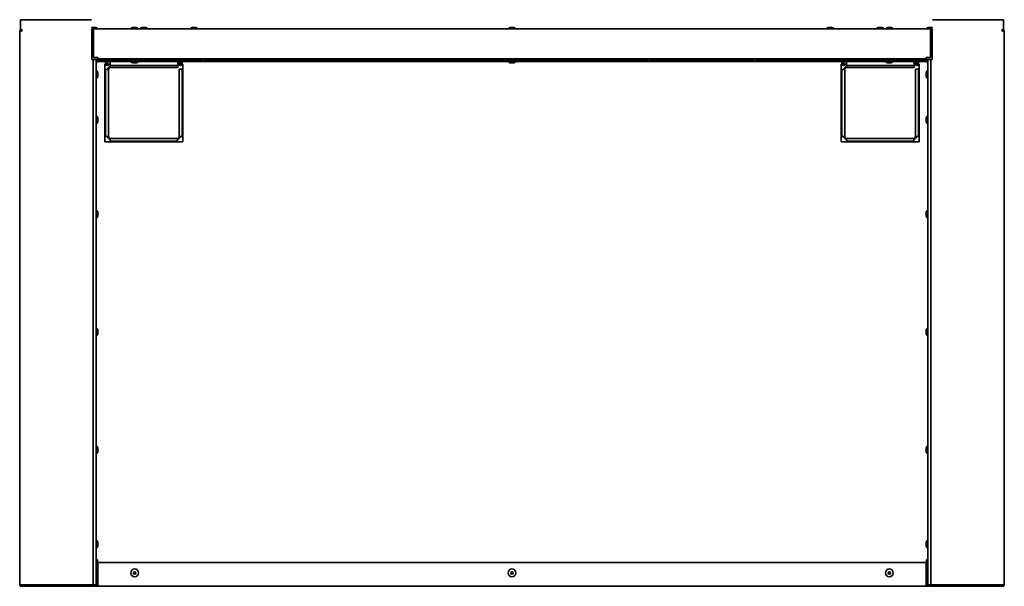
# Model space of a CAD drawing. Extents: x -3.9 to 66, y 4.3 to 47.5.
# Tile 2 of 3: x -3.9 to 37.9, y 23.5 to 47.5. Entities that reach past the tile are written whole.
import ezdxf

# ---------------------------------------------------------------- set-up
doc = ezdxf.new("R2010")
doc.units = 0
doc.header["$MEASUREMENT"] = 0

msp = doc.modelspace()

# ---------------------------------------------------------------- linework, layer by layer
at = {"color": 7, "lineweight": 35}
for p, q in [((-3.837, 47.492), (-1.837, 47.492)), ((-3.837, 47.01), (-3.837, 47.492)), ((-2.824, 47.492), (-0.824, 47.492)), ((34.826, 47.492), (36.826, 47.492)), ((37.839, 47.492), (35.839, 47.492)), ((37.839, 47.492), (37.839, 47.01)), ((-3.873, 47.01), (-3.873, 23.557)), ((-3.873, 47.01), (-3.787, 47.01)), ((-3.787, 47.01), (-3.78, 47.096)), ((-0.77, 47.103), (-0.824, 47.103)), ((-0.808, 47.096), (-0.824, 47.096)), ((-0.749, 47.096), (-0.808, 47.096)), ((-0.808, 47.096), (-0.808, 47.01)), ((-0.749, 47.06), (-0.808, 47.06)), ((-0.808, 47.01), (-0.808, 45.8)), ((-0.744, 47.16), (-0.783, 47.16)), ((-0.569, 47.103), (-0.77, 47.103)), ((34.751, 47.1), (-0.749, 47.1)), ((-0.749, 47.014), (-0.749, 47.1)), ((-0.749, 45.887), (-0.749, 47.014)), ((-0.683, 47.16), (-0.744, 47.16)), ((-0.569, 47.1), (-0.569, 47.103)), ((1.138, 47.107), (0.837, 47.107)), ((0.837, 47.1), (0.837, 47.107)), ((1.043, 47.165), (0.951, 47.165)), ((1.051, 47.165), (1.043, 47.165)), ((1.165, 47.107), (1.138, 47.107)), ((1.165, 47.1), (1.165, 47.107)), ((1.428, 47.103), (1.228, 47.103)), ((1.228, 47.1), (1.228, 47.103)), ((1.228, 47.1), (1.228, 47.103)), ((1.403, 47.16), (1.342, 47.16)), ((1.442, 47.16), (1.403, 47.16)), ((1.556, 47.103), (1.428, 47.103)), ((1.556, 47.1), (1.556, 47.103)), ((3.48, 47.103), (3.353, 47.103)), ((3.353, 47.1), (3.353, 47.103)), ((3.506, 47.16), (3.467, 47.16)), ((3.681, 47.103), (3.48, 47.103)), ((3.567, 47.16), (3.506, 47.16)), ((3.681, 47.1), (3.681, 47.103)), ((16.837, 47.1), (16.837, 47.107)), ((17.165, 47.107), (16.837, 47.107)), ((17.051, 47.165), (16.951, 47.165)), ((17.165, 47.1), (17.165, 47.107)), ((30.622, 47.103), (30.321, 47.103)), ((30.321, 47.1), (30.321, 47.103)), ((30.527, 47.16), (30.435, 47.16)), ((30.535, 47.16), (30.527, 47.16)), ((30.649, 47.103), (30.622, 47.103)), ((30.649, 47.1), (30.649, 47.103)), ((32.446, 47.1), (32.446, 47.103)), ((32.474, 47.103), (32.446, 47.103)), ((32.446, 47.1), (32.446, 47.103)), ((32.774, 47.103), (32.474, 47.103)), ((32.569, 47.16), (32.56, 47.16)), ((32.66, 47.16), (32.569, 47.16)), ((32.774, 47.1), (32.774, 47.103)), ((32.837, 47.1), (32.837, 47.107)), ((33.165, 47.107), (32.837, 47.107)), ((33.051, 47.165), (32.951, 47.165)), ((33.165, 47.1), (33.165, 47.107)), ((34.826, 47.103), (34.571, 47.103)), ((34.571, 47.1), (34.571, 47.103)), ((34.777, 47.16), (34.685, 47.16)), ((34.751, 47.1), (34.751, 47.014)), ((34.81, 47.096), (34.751, 47.096)), ((34.81, 47.06), (34.751, 47.06)), ((34.751, 45.887), (34.751, 47.014)), ((34.785, 47.16), (34.777, 47.16)), ((34.81, 47.096), (34.826, 47.096)), ((34.81, 47.01), (34.81, 47.096)), ((34.81, 47.01), (34.81, 45.8)), ((37.789, 47.01), (37.782, 47.096)), ((37.875, 47.01), (37.789, 47.01)), ((37.875, 47.01), (37.875, 23.557)), ((-0.808, 45.81), (-0.561, 45.81)), ((-0.808, 45.8), (-0.758, 45.8)), ((-0.758, 23.534), (-0.758, 45.8)), ((-0.624, 45.8), (-0.758, 45.8)), ((-0.561, 45.887), (-0.749, 45.887)), ((-0.696, 45.8), (-0.696, 45.81)), ((-0.66, 45.8), (-0.66, 45.81)), ((-0.624, 45.8), (-0.624, 23.534)), ((-0.574, 45.711), (-0.624, 45.704)), ((-0.574, 45.711), (-0.624, 45.707)), ((-0.561, 45.797), (-0.574, 45.797)), ((-0.574, 45.797), (-0.574, 45.761)), ((-0.561, 45.761), (-0.574, 45.761)), ((-0.574, 45.711), (-0.574, 45.761)), ((-0.561, 45.887), (-0.561, 45.837)), ((34.563, 45.837), (-0.561, 45.837)), ((-0.561, 45.725), (-0.561, 45.837)), ((-0.561, 45.725), (34.563, 45.725)), ((-0.496, 45.817), (-0.496, 45.745)), ((-0.496, 45.817), (-0.011, 45.817)), ((-0.496, 45.794), (-0.011, 45.794)), ((-0.011, 45.768), (-0.496, 45.768)), ((-0.011, 45.745), (-0.496, 45.745)), ((-0.23, 45.611), (-0.259, 45.611)), ((-0.259, 45.611), (-0.259, 42.311)), ((-0.23, 45.725), (-0.23, 45.61)), ((-0.194, 45.725), (-0.194, 45.61)), ((-0.144, 45.611), (-0.194, 45.611)), ((-0.144, 45.61), (-0.144, 45.725)), ((-0.033, 45.61), (-0.144, 45.61)), ((-0.033, 45.61), (-0.033, 45.725)), ((-0.033, 45.61), (-0.033, 45.549)), ((-0.033, 45.551), (-0.033, 45.462)), ((2.817, 45.549), (-0.033, 45.549)), ((-0.033, 45.549), (2.829, 45.549)), ((-0.011, 45.745), (-0.011, 45.817)), ((0.06, 45.817), (0.06, 45.745)), ((0.06, 45.817), (0.546, 45.817)), ((0.06, 45.794), (0.546, 45.794)), ((0.546, 45.768), (0.06, 45.768)), ((0.546, 45.745), (0.06, 45.745)), ((0.546, 45.745), (0.546, 45.817)), ((0.617, 45.817), (0.617, 45.745)), ((0.617, 45.817), (1.102, 45.817)), ((0.617, 45.794), (1.102, 45.794)), ((1.102, 45.768), (0.617, 45.768)), ((1.102, 45.745), (0.617, 45.745)), ((0.837, 45.725), (1.165, 45.725)), ((0.837, 45.725), (0.837, 45.718)), ((0.837, 45.718), (1.165, 45.718)), ((0.951, 45.66), (1.051, 45.66)), ((0.951, 45.66), (1.051, 45.66)), ((1.102, 45.745), (1.102, 45.817)), ((1.165, 45.725), (1.165, 45.718)), ((1.174, 45.817), (1.174, 45.745)), ((1.174, 45.817), (1.659, 45.817)), ((1.174, 45.794), (1.659, 45.794)), ((1.659, 45.768), (1.174, 45.768)), ((1.659, 45.745), (1.174, 45.745)), ((1.659, 45.745), (1.659, 45.817)), ((1.73, 45.817), (1.73, 45.745)), ((1.73, 45.817), (2.216, 45.817)), ((1.73, 45.794), (2.216, 45.794)), ((2.216, 45.768), (1.73, 45.768)), ((2.216, 45.745), (1.73, 45.745)), ((2.216, 45.745), (2.216, 45.817)), ((2.287, 45.817), (2.287, 45.745)), ((2.287, 45.817), (2.772, 45.817)), ((2.287, 45.794), (2.772, 45.794)), ((2.772, 45.768), (2.287, 45.768)), ((2.772, 45.745), (2.287, 45.745)), ((2.772, 45.745), (2.772, 45.817)), ((2.829, 45.725), (2.829, 45.61)), ((2.892, 45.61), (2.829, 45.61)), ((2.829, 45.549), (2.829, 45.61)), ((2.829, 45.462), (2.829, 45.549)), ((2.843, 45.817), (2.843, 45.745)), ((2.843, 45.817), (3.329, 45.817)), ((2.843, 45.794), (3.329, 45.794)), ((3.329, 45.768), (2.843, 45.768)), ((3.329, 45.745), (2.843, 45.745)), ((2.892, 45.61), (2.892, 45.725)), ((2.928, 45.61), (2.928, 45.725)), ((2.978, 45.611), (2.928, 45.611)), ((2.978, 45.61), (2.978, 45.725)), ((3.014, 45.61), (3.014, 45.725)), ((3.041, 45.611), (3.014, 45.611)), ((3.041, 42.311), (3.041, 45.611)), ((3.329, 45.745), (3.329, 45.817)), ((3.4, 45.817), (3.4, 45.745)), ((3.4, 45.817), (3.885, 45.817)), ((3.4, 45.794), (3.885, 45.794)), ((3.885, 45.768), (3.4, 45.768)), ((3.885, 45.745), (3.4, 45.745)), ((3.885, 45.745), (3.885, 45.817)), ((3.957, 45.817), (3.957, 45.745)), ((3.957, 45.817), (4.442, 45.817)), ((3.957, 45.794), (4.442, 45.794)), ((4.442, 45.768), (3.957, 45.768)), ((4.442, 45.745), (3.957, 45.745)), ((4.442, 45.745), (4.442, 45.817)), ((4.513, 45.817), (4.513, 45.745)), ((4.513, 45.817), (4.999, 45.817)), ((4.513, 45.794), (4.999, 45.794)), ((4.999, 45.768), (4.513, 45.768)), ((4.999, 45.745), (4.513, 45.745)), ((4.999, 45.745), (4.999, 45.817)), ((5.07, 45.817), (5.07, 45.745)), ((5.07, 45.817), (5.555, 45.817)), ((5.07, 45.794), (5.555, 45.794)), ((5.555, 45.768), (5.07, 45.768)), ((5.555, 45.745), (5.07, 45.745)), ((5.555, 45.745), (5.555, 45.817)), ((5.626, 45.817), (5.626, 45.745)), ((5.626, 45.817), (6.112, 45.817)), ((5.626, 45.794), (6.112, 45.794)), ((6.112, 45.768), (5.626, 45.768)), ((6.112, 45.745), (5.626, 45.745)), ((6.112, 45.745), (6.112, 45.817)), ((6.183, 45.817), (6.183, 45.745)), ((6.183, 45.817), (6.668, 45.817)), ((6.183, 45.794), (6.668, 45.794)), ((6.668, 45.768), (6.183, 45.768)), ((6.668, 45.745), (6.183, 45.745)), ((6.668, 45.745), (6.668, 45.817)), ((6.74, 45.817), (6.74, 45.745)), ((6.74, 45.817), (7.225, 45.817)), ((6.74, 45.794), (7.225, 45.794)), ((7.225, 45.768), (6.74, 45.768)), ((7.225, 45.745), (6.74, 45.745)), ((7.225, 45.745), (7.225, 45.817)), ((7.296, 45.817), (7.296, 45.745)), ((7.296, 45.817), (7.782, 45.817)), ((7.296, 45.794), (7.782, 45.794)), ((7.782, 45.768), (7.296, 45.768)), ((7.782, 45.745), (7.296, 45.745)), ((7.782, 45.745), (7.782, 45.817)), ((7.853, 45.817), (7.853, 45.745)), ((7.853, 45.817), (8.338, 45.817)), ((7.853, 45.794), (8.338, 45.794)), ((8.338, 45.768), (7.853, 45.768)), ((8.338, 45.745), (7.853, 45.745)), ((8.338, 45.745), (8.338, 45.817)), ((8.409, 45.817), (8.409, 45.745)), ((8.409, 45.817), (8.895, 45.817)), ((8.409, 45.794), (8.895, 45.794)), ((8.895, 45.768), (8.409, 45.768)), ((8.895, 45.745), (8.409, 45.745)), ((8.895, 45.745), (8.895, 45.817)), ((8.966, 45.817), (8.966, 45.745)), ((8.966, 45.817), (9.451, 45.817)), ((8.966, 45.794), (9.451, 45.794)), ((9.451, 45.768), (8.966, 45.768)), ((9.451, 45.745), (8.966, 45.745)), ((9.451, 45.745), (9.451, 45.817)), ((9.523, 45.817), (9.523, 45.745)), ((9.523, 45.817), (10.008, 45.817)), ((9.523, 45.794), (10.008, 45.794)), ((10.008, 45.768), (9.523, 45.768)), ((10.008, 45.745), (9.523, 45.745)), ((10.008, 45.745), (10.008, 45.817)), ((10.079, 45.817), (10.079, 45.745)), ((10.079, 45.817), (10.564, 45.817)), ((10.079, 45.794), (10.564, 45.794)), ((10.564, 45.768), (10.079, 45.768)), ((10.564, 45.745), (10.079, 45.745)), ((10.564, 45.745), (10.564, 45.817)), ((10.636, 45.817), (10.636, 45.745)), ((10.636, 45.817), (11.121, 45.817)), ((10.636, 45.794), (11.121, 45.794)), ((11.121, 45.768), (10.636, 45.768)), ((11.121, 45.745), (10.636, 45.745)), ((11.121, 45.745), (11.121, 45.817)), ((11.192, 45.817), (11.192, 45.745)), ((11.192, 45.817), (11.678, 45.817)), ((11.192, 45.794), (11.678, 45.794)), ((11.678, 45.768), (11.192, 45.768)), ((11.678, 45.745), (11.192, 45.745)), ((11.678, 45.745), (11.678, 45.817)), ((11.749, 45.817), (11.749, 45.745)), ((11.749, 45.817), (12.234, 45.817)), ((11.749, 45.794), (12.234, 45.794)), ((12.234, 45.768), (11.749, 45.768)), ((12.234, 45.745), (11.749, 45.745)), ((12.234, 45.745), (12.234, 45.817)), ((12.305, 45.817), (12.305, 45.745)), ((12.305, 45.817), (12.791, 45.817)), ((12.305, 45.794), (12.791, 45.794)), ((12.791, 45.768), (12.305, 45.768)), ((12.791, 45.745), (12.305, 45.745)), ((12.791, 45.745), (12.791, 45.817)), ((12.862, 45.817), (12.862, 45.745)), ((12.862, 45.817), (13.347, 45.817)), ((12.862, 45.794), (13.347, 45.794)), ((13.347, 45.768), (12.862, 45.768)), ((13.347, 45.745), (12.862, 45.745)), ((13.347, 45.745), (13.347, 45.817)), ((13.419, 45.817), (13.419, 45.745)), ((13.419, 45.817), (13.904, 45.817)), ((13.419, 45.794), (13.904, 45.794)), ((13.904, 45.768), (13.419, 45.768)), ((13.904, 45.745), (13.419, 45.745)), ((13.904, 45.745), (13.904, 45.817)), ((13.975, 45.817), (13.975, 45.745)), ((13.975, 45.817), (14.461, 45.817)), ((13.975, 45.794), (14.461, 45.794)), ((14.461, 45.768), (13.975, 45.768)), ((14.461, 45.745), (13.975, 45.745)), ((14.461, 45.745), (14.461, 45.817)), ((14.532, 45.817), (14.532, 45.745)), ((14.532, 45.817), (15.017, 45.817)), ((14.532, 45.794), (15.017, 45.794)), ((15.017, 45.768), (14.532, 45.768)), ((15.017, 45.745), (14.532, 45.745)), ((15.017, 45.745), (15.017, 45.817)), ((15.088, 45.817), (15.088, 45.745)), ((15.088, 45.817), (15.574, 45.817)), ((15.088, 45.794), (15.574, 45.794)), ((15.574, 45.768), (15.088, 45.768)), ((15.574, 45.745), (15.088, 45.745)), ((15.574, 45.745), (15.574, 45.817)), ((15.645, 45.817), (15.645, 45.745)), ((15.645, 45.817), (16.13, 45.817)), ((15.645, 45.794), (16.13, 45.794)), ((16.13, 45.768), (15.645, 45.768)), ((16.13, 45.745), (15.645, 45.745)), ((16.13, 45.745), (16.13, 45.817)), ((16.202, 45.817), (16.202, 45.745)), ((16.202, 45.817), (16.687, 45.817)), ((16.202, 45.794), (16.687, 45.794)), ((16.687, 45.768), (16.202, 45.768)), ((16.687, 45.745), (16.202, 45.745)), ((16.687, 45.745), (16.687, 45.817)), ((16.758, 45.817), (16.758, 45.745)), ((16.758, 45.817), (17.244, 45.817)), ((16.758, 45.794), (17.244, 45.794)), ((17.244, 45.768), (16.758, 45.768)), ((17.244, 45.745), (16.758, 45.745)), ((16.837, 45.725), (17.165, 45.725)), ((16.837, 45.725), (16.837, 45.718)), ((16.837, 45.718), (17.165, 45.718)), ((16.951, 45.66), (17.051, 45.66)), ((16.951, 45.66), (17.051, 45.66)), ((17.165, 45.725), (17.165, 45.718)), ((17.244, 45.745), (17.244, 45.817)), ((17.315, 45.817), (17.315, 45.745)), ((17.315, 45.817), (17.8, 45.817)), ((17.315, 45.794), (17.8, 45.794)), ((17.8, 45.768), (17.315, 45.768)), ((17.8, 45.745), (17.315, 45.745)), ((17.8, 45.745), (17.8, 45.817)), ((17.871, 45.817), (17.871, 45.745)), ((17.871, 45.817), (18.357, 45.817)), ((17.871, 45.794), (18.357, 45.794)), ((18.357, 45.768), (17.871, 45.768)), ((18.357, 45.745), (17.871, 45.745)), ((18.357, 45.745), (18.357, 45.817)), ((18.428, 45.817), (18.428, 45.745)), ((18.428, 45.817), (18.913, 45.817)), ((18.428, 45.794), (18.913, 45.794)), ((18.913, 45.768), (18.428, 45.768)), ((18.913, 45.745), (18.428, 45.745)), ((18.913, 45.745), (18.913, 45.817)), ((18.985, 45.817), (18.985, 45.745)), ((18.985, 45.817), (19.47, 45.817)), ((18.985, 45.794), (19.47, 45.794)), ((19.47, 45.768), (18.985, 45.768)), ((19.47, 45.745), (18.985, 45.745)), ((19.47, 45.745), (19.47, 45.817)), ((19.541, 45.817), (19.541, 45.745)), ((19.541, 45.817), (20.027, 45.817)), ((19.541, 45.794), (20.027, 45.794)), ((20.027, 45.768), (19.541, 45.768)), ((20.027, 45.745), (19.541, 45.745)), ((20.027, 45.745), (20.027, 45.817)), ((20.098, 45.817), (20.098, 45.745)), ((20.098, 45.817), (20.583, 45.817)), ((20.098, 45.794), (20.583, 45.794)), ((20.583, 45.768), (20.098, 45.768)), ((20.583, 45.745), (20.098, 45.745)), ((20.583, 45.745), (20.583, 45.817)), ((20.654, 45.817), (20.654, 45.745)), ((20.654, 45.817), (21.14, 45.817)), ((20.654, 45.794), (21.14, 45.794)), ((21.14, 45.768), (20.654, 45.768)), ((21.14, 45.745), (20.654, 45.745)), ((21.14, 45.745), (21.14, 45.817)), ((21.211, 45.817), (21.211, 45.745)), ((21.211, 45.817), (21.696, 45.817)), ((21.211, 45.794), (21.696, 45.794)), ((21.696, 45.768), (21.211, 45.768)), ((21.696, 45.745), (21.211, 45.745)), ((21.696, 45.745), (21.696, 45.817)), ((21.768, 45.817), (21.768, 45.745)), ((21.768, 45.817), (22.253, 45.817)), ((21.768, 45.794), (22.253, 45.794)), ((22.253, 45.768), (21.768, 45.768)), ((22.253, 45.745), (21.768, 45.745)), ((22.253, 45.745), (22.253, 45.817)), ((22.324, 45.817), (22.324, 45.745)), ((22.324, 45.817), (22.809, 45.817)), ((22.324, 45.794), (22.809, 45.794)), ((22.809, 45.768), (22.324, 45.768)), ((22.809, 45.745), (22.324, 45.745)), ((22.809, 45.745), (22.809, 45.817)), ((22.881, 45.817), (22.881, 45.745)), ((22.881, 45.817), (23.366, 45.817)), ((22.881, 45.794), (23.366, 45.794)), ((23.366, 45.768), (22.881, 45.768)), ((23.366, 45.745), (22.881, 45.745)), ((23.366, 45.745), (23.366, 45.817)), ((23.437, 45.817), (23.437, 45.745)), ((23.437, 45.817), (23.923, 45.817)), ((23.437, 45.794), (23.923, 45.794)), ((23.923, 45.768), (23.437, 45.768)), ((23.923, 45.745), (23.437, 45.745)), ((23.923, 45.745), (23.923, 45.817)), ((23.994, 45.817), (23.994, 45.745)), ((23.994, 45.817), (24.479, 45.817)), ((23.994, 45.794), (24.479, 45.794)), ((24.479, 45.768), (23.994, 45.768)), ((24.479, 45.745), (23.994, 45.745)), ((24.479, 45.745), (24.479, 45.817)), ((24.551, 45.817), (24.551, 45.745)), ((24.551, 45.817), (25.036, 45.817)), ((24.551, 45.794), (25.036, 45.794)), ((25.036, 45.768), (24.551, 45.768)), ((25.036, 45.745), (24.551, 45.745)), ((25.036, 45.745), (25.036, 45.817)), ((25.107, 45.817), (25.107, 45.745)), ((25.107, 45.817), (25.592, 45.817)), ((25.107, 45.794), (25.592, 45.794)), ((25.592, 45.768), (25.107, 45.768)), ((25.592, 45.745), (25.107, 45.745)), ((25.592, 45.745), (25.592, 45.817)), ((25.664, 45.817), (25.664, 45.745)), ((25.664, 45.817), (26.149, 45.817)), ((25.664, 45.794), (26.149, 45.794)), ((26.149, 45.768), (25.664, 45.768)), ((26.149, 45.745), (25.664, 45.745)), ((26.149, 45.745), (26.149, 45.817)), ((26.22, 45.817), (26.22, 45.745)), ((26.22, 45.817), (26.706, 45.817)), ((26.22, 45.794), (26.706, 45.794)), ((26.706, 45.768), (26.22, 45.768)), ((26.706, 45.745), (26.22, 45.745)), ((26.706, 45.745), (26.706, 45.817)), ((26.777, 45.817), (26.777, 45.745)), ((26.777, 45.817), (27.262, 45.817)), ((26.777, 45.794), (27.262, 45.794)), ((27.262, 45.768), (26.777, 45.768)), ((27.262, 45.745), (26.777, 45.745)), ((27.262, 45.745), (27.262, 45.817)), ((27.333, 45.817), (27.333, 45.745)), ((27.333, 45.817), (27.819, 45.817)), ((27.333, 45.794), (27.819, 45.794)), ((27.819, 45.768), (27.333, 45.768)), ((27.819, 45.745), (27.333, 45.745)), ((27.819, 45.745), (27.819, 45.817)), ((27.89, 45.817), (27.89, 45.745)), ((27.89, 45.817), (28.375, 45.817)), ((27.89, 45.794), (28.375, 45.794)), ((28.375, 45.768), (27.89, 45.768)), ((28.375, 45.745), (27.89, 45.745)), ((28.375, 45.745), (28.375, 45.817)), ((28.447, 45.817), (28.447, 45.745)), ((28.447, 45.817), (28.932, 45.817)), ((28.447, 45.794), (28.932, 45.794)), ((28.932, 45.768), (28.447, 45.768)), ((28.932, 45.745), (28.447, 45.745)), ((28.932, 45.745), (28.932, 45.817)), ((29.003, 45.817), (29.003, 45.745)), ((29.003, 45.817), (29.489, 45.817)), ((29.003, 45.794), (29.489, 45.794)), ((29.489, 45.768), (29.003, 45.768)), ((29.489, 45.745), (29.003, 45.745)), ((29.489, 45.745), (29.489, 45.817)), ((29.56, 45.817), (29.56, 45.745)), ((29.56, 45.817), (30.045, 45.817)), ((29.56, 45.794), (30.045, 45.794)), ((30.045, 45.768), (29.56, 45.768)), ((30.045, 45.745), (29.56, 45.745)), ((30.045, 45.745), (30.045, 45.817)), ((30.116, 45.817), (30.116, 45.745)), ((30.116, 45.817), (30.602, 45.817)), ((30.116, 45.794), (30.602, 45.794)), ((30.602, 45.768), (30.116, 45.768)), ((30.602, 45.745), (30.116, 45.745)), ((30.602, 45.745), (30.602, 45.817)), ((30.673, 45.817), (30.673, 45.745)), ((30.673, 45.817), (31.158, 45.817)), ((30.673, 45.794), (31.158, 45.794)), ((31.158, 45.768), (30.673, 45.768)), ((31.158, 45.745), (30.673, 45.745)), ((30.96, 45.611), (30.96, 42.311)), ((30.989, 45.611), (30.96, 45.611)), ((30.989, 45.725), (30.989, 45.61)), ((31.025, 45.725), (31.025, 45.61)), ((31.075, 45.611), (31.025, 45.611)), ((31.075, 45.61), (31.075, 45.725)), ((31.185, 45.61), (31.075, 45.61)), ((31.158, 45.745), (31.158, 45.817)), ((31.185, 45.61), (31.185, 45.725)), ((31.185, 45.61), (31.185, 45.549)), ((31.185, 45.551), (31.185, 45.462)), ((34.035, 45.549), (31.185, 45.549)), ((31.185, 45.549), (34.048, 45.549)), ((31.23, 45.817), (31.23, 45.745)), ((31.23, 45.817), (31.715, 45.817)), ((31.23, 45.794), (31.715, 45.794)), ((31.715, 45.768), (31.23, 45.768)), ((31.715, 45.745), (31.23, 45.745)), ((31.715, 45.745), (31.715, 45.817)), ((31.786, 45.817), (31.786, 45.745)), ((31.786, 45.817), (32.272, 45.817)), ((31.786, 45.794), (32.272, 45.794)), ((32.272, 45.768), (31.786, 45.768)), ((32.272, 45.745), (31.786, 45.745)), ((32.272, 45.745), (32.272, 45.817)), ((32.343, 45.817), (32.343, 45.745)), ((32.343, 45.817), (32.828, 45.817)), ((32.343, 45.794), (32.828, 45.794)), ((32.828, 45.768), (32.343, 45.768)), ((32.828, 45.745), (32.343, 45.745)), ((32.828, 45.745), (32.828, 45.817)), ((32.837, 45.725), (32.864, 45.725)), ((32.837, 45.725), (32.837, 45.718)), ((32.837, 45.718), (32.864, 45.718)), ((32.864, 45.725), (33.165, 45.725)), ((32.864, 45.718), (33.165, 45.718)), ((32.899, 45.817), (32.899, 45.745)), ((32.899, 45.817), (33.385, 45.817)), ((32.899, 45.794), (33.385, 45.794)), ((33.385, 45.768), (32.899, 45.768)), ((33.385, 45.745), (32.899, 45.745)), ((32.951, 45.66), (33.043, 45.66)), ((32.959, 45.66), (33.051, 45.66)), ((33.165, 45.725), (33.165, 45.718)), ((33.385, 45.745), (33.385, 45.817)), ((33.456, 45.817), (33.456, 45.745)), ((33.456, 45.817), (33.941, 45.817)), ((33.456, 45.794), (33.941, 45.794)), ((33.941, 45.768), (33.456, 45.768)), ((33.941, 45.745), (33.456, 45.745)), ((33.941, 45.745), (33.941, 45.817)), ((34.013, 45.817), (34.013, 45.745)), ((34.013, 45.817), (34.498, 45.817)), ((34.013, 45.794), (34.498, 45.794)), ((34.498, 45.768), (34.013, 45.768)), ((34.498, 45.745), (34.013, 45.745)), ((34.048, 45.725), (34.048, 45.61)), ((34.11, 45.61), (34.048, 45.61)), ((34.048, 45.549), (34.048, 45.61)), ((34.048, 45.462), (34.048, 45.549)), ((34.11, 45.61), (34.11, 45.725)), ((34.146, 45.61), (34.146, 45.725)), ((34.196, 45.611), (34.146, 45.611)), ((34.196, 45.61), (34.196, 45.725)), ((34.232, 45.61), (34.232, 45.725)), ((34.26, 45.611), (34.232, 45.611)), ((34.26, 42.311), (34.26, 45.611)), ((34.498, 45.745), (34.498, 45.817)), ((34.751, 45.887), (34.563, 45.887)), ((34.563, 45.837), (34.563, 45.887)), ((34.563, 45.725), (34.563, 45.837)), ((34.563, 45.81), (34.81, 45.81)), ((34.576, 45.797), (34.563, 45.797)), ((34.576, 45.761), (34.563, 45.761)), ((34.576, 45.797), (34.576, 45.761)), ((34.576, 45.711), (34.576, 45.761)), ((34.576, 45.711), (34.626, 45.707)), ((34.576, 45.711), (34.626, 45.704)), ((34.76, 45.8), (34.626, 45.8)), ((34.626, 45.8), (34.626, 23.534)), ((34.662, 45.8), (34.662, 45.81)), ((34.698, 45.8), (34.698, 45.81)), ((34.81, 45.8), (34.76, 45.8)), ((34.76, 23.534), (34.76, 45.8)), ((-0.624, 45.332), (-0.617, 45.332)), ((-0.617, 45.031), (-0.617, 45.332)), ((-0.559, 45.126), (-0.559, 45.218)), ((-0.559, 45.118), (-0.559, 45.126)), ((-0.23, 45.387), (-0.259, 45.387)), ((-0.108, 45.387), (-0.23, 45.387)), ((-0.23, 45.387), (-0.23, 42.537)), ((-0.108, 42.537), (-0.108, 45.387)), ((-0.033, 45.462), (2.829, 45.462)), ((2.892, 45.399), (2.892, 42.537)), ((3.014, 45.399), (2.892, 45.399)), ((3.041, 45.399), (3.014, 45.399)), ((3.014, 42.537), (3.014, 45.399)), ((30.989, 45.387), (30.96, 45.387)), ((31.11, 45.387), (30.989, 45.387)), ((30.989, 45.387), (30.989, 42.537)), ((31.11, 42.537), (31.11, 45.387)), ((31.185, 45.462), (34.048, 45.462)), ((34.11, 45.399), (34.11, 42.537)), ((34.232, 45.399), (34.11, 45.399)), ((34.26, 45.399), (34.232, 45.399)), ((34.232, 42.537), (34.232, 45.399)), ((34.561, 45.218), (34.561, 45.127)), ((34.561, 45.218), (34.561, 45.127)), ((34.561, 45.21), (34.561, 45.118)), ((34.561, 45.21), (34.561, 45.118)), ((34.619, 45.332), (34.619, 45.032)), ((34.626, 45.332), (34.619, 45.332)), ((-0.624, 45.004), (-0.617, 45.004)), ((-0.624, 45.004), (-0.617, 45.004)), ((-0.617, 45.004), (-0.617, 45.031)), ((34.619, 45.032), (34.619, 45.004)), ((34.626, 45.004), (34.619, 45.004)), ((34.626, 45.004), (34.619, 45.004)), ((-0.624, 43.416), (-0.617, 43.416)), ((-0.624, 43.088), (-0.617, 43.088)), ((-0.617, 43.389), (-0.617, 43.416)), ((-0.617, 43.088), (-0.617, 43.389)), ((-0.559, 43.294), (-0.559, 43.302)), ((-0.559, 43.202), (-0.559, 43.294)), ((34.561, 43.302), (34.561, 43.211)), ((34.561, 43.293), (34.561, 43.202)), ((34.619, 43.416), (34.619, 43.388)), ((34.626, 43.416), (34.619, 43.416)), ((34.619, 43.388), (34.619, 43.088)), ((34.626, 43.088), (34.619, 43.088)), ((-0.259, 42.311), (3.041, 42.311)), ((-0.258, 42.537), (-0.23, 42.537)), ((-0.258, 42.312), (3.042, 42.312)), ((-0.23, 42.537), (-0.108, 42.537)), ((2.817, 42.461), (-0.033, 42.461)), ((-0.033, 42.461), (-0.033, 42.34)), ((-0.033, 42.34), (2.817, 42.34)), ((-0.033, 42.34), (-0.033, 42.312)), ((2.817, 42.461), (2.817, 42.34)), ((2.817, 42.312), (2.817, 42.34)), ((2.892, 42.537), (3.014, 42.537)), ((3.014, 42.537), (3.042, 42.537)), ((30.96, 42.537), (30.989, 42.537)), ((30.96, 42.312), (34.26, 42.312)), ((30.96, 42.311), (34.26, 42.311)), ((30.989, 42.537), (31.11, 42.537)), ((34.035, 42.461), (31.185, 42.461)), ((31.185, 42.461), (31.185, 42.34)), ((31.185, 42.34), (34.035, 42.34)), ((31.185, 42.34), (31.185, 42.312)), ((34.035, 42.461), (34.035, 42.34)), ((34.035, 42.312), (34.035, 42.34)), ((34.11, 42.537), (34.232, 42.537)), ((34.232, 42.537), (34.26, 42.537)), ((-0.624, 39.416), (-0.617, 39.416)), ((-0.617, 39.115), (-0.617, 39.416)), ((-0.559, 39.21), (-0.559, 39.302)), ((34.561, 39.302), (34.561, 39.211)), ((34.561, 39.293), (34.561, 39.202)), ((34.619, 39.416), (34.619, 39.116)), ((34.626, 39.416), (34.619, 39.416)), ((-0.624, 39.088), (-0.617, 39.088)), ((-0.617, 39.088), (-0.617, 39.115)), ((-0.559, 39.202), (-0.559, 39.21)), ((34.619, 39.116), (34.619, 39.088)), ((34.626, 39.088), (34.619, 39.088)), ((-0.624, 34.416), (-0.617, 34.416)), ((-0.617, 34.088), (-0.617, 34.416)), ((-0.559, 34.202), (-0.559, 34.302)), ((34.561, 34.302), (34.561, 34.211)), ((34.561, 34.293), (34.561, 34.202)), ((34.619, 34.416), (34.619, 34.388)), ((34.626, 34.416), (34.619, 34.416)), ((34.619, 34.388), (34.619, 34.088)), ((-0.624, 34.088), (-0.617, 34.088)), ((34.626, 34.088), (34.619, 34.088)), ((-0.624, 29.416), (-0.617, 29.416)), ((-0.617, 29.088), (-0.617, 29.416)), ((-0.559, 29.202), (-0.559, 29.302)), ((34.561, 29.302), (34.561, 29.211)), ((34.561, 29.293), (34.561, 29.202)), ((34.619, 29.416), (34.619, 29.116)), ((34.626, 29.416), (34.619, 29.416)), ((-0.624, 29.088), (-0.617, 29.088)), ((34.619, 29.116), (34.619, 29.088)), ((34.626, 29.088), (34.619, 29.088)), ((-0.624, 25.416), (-0.617, 25.416)), ((-0.624, 25.088), (-0.617, 25.088)), ((-0.617, 25.088), (-0.617, 25.416)), ((-0.559, 25.202), (-0.559, 25.302)), ((-0.559, 25.202), (-0.559, 25.302)), ((34.561, 25.302), (34.561, 25.21)), ((34.561, 25.294), (34.561, 25.202)), ((34.619, 25.416), (34.619, 25.113)), ((34.626, 25.416), (34.619, 25.416)), ((34.619, 25.113), (34.619, 25.088)), ((34.626, 25.088), (34.619, 25.088)), ((-0.574, 24.593), (-0.624, 24.593)), ((-0.624, 24.263), (-0.617, 24.263)), ((-0.617, 23.935), (-0.617, 24.263)), ((-0.574, 24.208), (-0.574, 24.593)), ((-0.554, 24.474), (34.556, 24.474)), ((-0.554, 23.557), (-0.554, 24.474)), ((34.556, 24.474), (34.556, 23.557)), ((34.576, 24.207), (34.576, 24.593)), ((34.576, 24.593), (34.626, 24.593)), ((34.612, 24.307), (34.576, 24.307)), ((34.612, 24.307), (34.626, 24.307)), ((34.626, 24.263), (34.619, 24.263)), ((34.619, 24.263), (34.619, 23.935)), ((-0.624, 23.935), (-0.617, 23.935)), ((-0.574, 23.679), (-0.574, 23.991)), ((-0.559, 24.049), (-0.559, 24.149)), ((34.561, 24.149), (34.561, 24.049)), ((34.561, 24.149), (34.561, 24.049)), ((34.561, 24.149), (34.561, 24.049)), ((34.561, 24.149), (34.561, 24.049)), ((34.561, 24.149), (34.561, 24.081)), ((34.561, 24.117), (34.561, 24.049)), ((34.576, 23.679), (34.576, 23.992)), ((34.626, 23.935), (34.619, 23.935)), ((34.626, 23.935), (34.619, 23.935)), ((34.626, 23.935), (34.619, 23.935)), ((-3.837, 23.507), (-3.837, 23.543)), ((-3.837, 23.507), (-1.837, 23.507)), ((-3.787, 23.534), (-0.808, 23.534)), ((-3.787, 23.471), (-3.787, 23.507)), ((-3.787, 23.507), (-0.71, 23.507)), ((-3.787, 23.471), (-0.71, 23.471)), ((-2.824, 23.507), (-2.824, 23.534)), ((-2.824, 23.507), (-0.824, 23.507)), ((-1.837, 23.507), (-1.837, 23.534)), ((-0.824, 23.507), (-0.824, 23.534)), ((-0.698, 23.508), (-0.824, 23.508)), ((-0.808, 23.534), (-0.758, 23.534)), ((-0.624, 23.534), (-0.758, 23.534)), ((-0.71, 23.507), (-0.71, 23.508)), ((-0.679, 23.471), (-0.679, 23.476)), ((-0.679, 23.471), (-0.554, 23.471)), ((-0.554, 23.508), (-0.639, 23.508)), ((-0.639, 23.507), (-0.554, 23.507)), ((-0.554, 23.544), (-0.624, 23.544)), ((-0.574, 23.679), (-0.574, 23.593)), ((-0.574, 23.593), (-0.554, 23.593)), ((-0.554, 23.471), (-0.554, 23.557)), ((-0.554, 23.471), (34.556, 23.471)), ((34.556, 23.593), (34.576, 23.593)), ((34.556, 23.557), (34.556, 23.471)), ((34.626, 23.544), (34.556, 23.544)), ((34.641, 23.508), (34.556, 23.508)), ((34.556, 23.507), (34.642, 23.507)), ((34.556, 23.471), (34.681, 23.471)), ((34.576, 23.593), (34.576, 23.679)), ((34.626, 23.534), (34.76, 23.534)), ((34.681, 23.477), (34.681, 23.471)), ((34.826, 23.508), (34.7, 23.508)), ((34.712, 23.507), (34.712, 23.508)), ((37.789, 23.507), (34.712, 23.507)), ((37.789, 23.471), (34.712, 23.471)), ((34.76, 23.534), (34.81, 23.534)), ((37.789, 23.534), (34.81, 23.534)), ((34.826, 23.507), (34.826, 23.534)), ((34.826, 23.507), (36.826, 23.507)), ((35.839, 23.534), (35.839, 23.507)), ((37.839, 23.507), (35.839, 23.507)), ((36.826, 23.507), (36.826, 23.534)), ((37.789, 23.471), (37.789, 23.507)), ((37.839, 23.543), (37.839, 23.507))]:
    msp.add_line(p, q, dxfattribs=at)
for points in [[(-3.873, 23.557), (-3.873, 23.556), (-3.872, 23.555), (-3.871, 23.554), (-3.867, 23.551), (-3.858, 23.548), (-3.835, 23.543), (-3.787, 23.534)], [(37.875, 23.557), (37.875, 23.556), (37.875, 23.555), (37.873, 23.554), (37.869, 23.551), (37.86, 23.548), (37.837, 23.543), (37.789, 23.534)]]:
    msp.add_lwpolyline(points, dxfattribs=at)
for centre, radius in [((1.001, 24.041), 0.164), ((1.001, 24.041), 0.05), ((17.001, 24.041), 0.164), ((17.001, 24.041), 0.05), ((33.001, 24.041), 0.164), ((33.001, 24.041), 0.05)]:
    msp.add_circle(centre, radius, dxfattribs=at)
for centre, radius, start, end in [((-3.787, 47.01), 0.0859, 125.5964, 180), ((-0.772, 46.997), 0.164, 93.8393, 108.4497), ((-0.694, 46.997), 0.164, 40.2014, 86.1607), ((0.962, 47.001), 0.164, 93.8393, 139.7986), ((1.04, 47.001), 0.164, 40.2014, 86.1607), ((1.353, 46.997), 0.164, 93.8393, 139.7986), ((1.431, 46.997), 0.164, 40.2014, 86.1607), ((3.478, 46.997), 0.164, 93.8393, 139.7986), ((3.556, 46.997), 0.164, 40.2014, 86.1607), ((16.962, 47.001), 0.164, 93.8393, 139.7986), ((17.04, 47.001), 0.164, 40.2014, 86.1607), ((30.446, 46.997), 0.164, 93.8393, 139.7986), ((30.525, 46.997), 0.164, 40.2014, 86.1607), ((32.571, 46.997), 0.164, 93.8393, 139.7986), ((32.65, 46.997), 0.164, 40.2014, 86.1607), ((32.962, 47.001), 0.164, 93.8393, 139.7986), ((33.04, 47.001), 0.164, 40.2014, 86.1607), ((34.696, 46.997), 0.164, 93.8393, 139.7986), ((34.775, 46.997), 0.164, 71.6945, 86.1607), ((37.789, 47.01), 0.0859, 360, 54.4036), ((-0.574, 45.711), 0.0859, 90, 125.2687), ((-0.574, 45.711), 0.05, 90, 172.7512), ((-0.169, 45.61), 0.0609, 180, 360), ((-0.169, 45.61), 0.025, 180, 360), ((0.962, 45.823), 0.164, 220.2014, 266.1607), ((1.04, 45.823), 0.164, 273.8393, 319.7986), ((2.953, 45.61), 0.0609, 180, 360), ((2.953, 45.61), 0.025, 180, 360), ((16.962, 45.823), 0.164, 220.2014, 266.1607), ((17.04, 45.823), 0.164, 273.8393, 319.7986), ((31.05, 45.61), 0.0609, 180, 360), ((31.05, 45.61), 0.025, 180, 360), ((32.962, 45.823), 0.164, 220.2014, 266.1607), ((33.04, 45.823), 0.164, 273.8393, 319.7986), ((34.171, 45.61), 0.0609, 180, 360), ((34.171, 45.61), 0.025, 180, 360), ((34.576, 45.711), 0.0859, 54.4033, 90), ((34.576, 45.711), 0.05, 0, 90), ((-0.723, 45.207), 0.164, 3.8393, 49.7986), ((-0.723, 45.129), 0.164, 310.2014, 356.1607), ((-0.033, 45.387), 0.111, 90, 180), ((-0.033, 45.387), 0.075, 90, 180), ((31.185, 45.387), 0.111, 90, 180), ((31.185, 45.387), 0.075, 90, 180), ((34.724, 45.207), 0.164, 130.2014, 176.1607), ((34.724, 45.207), 0.164, 130.2014, 176.1607), ((34.724, 45.129), 0.164, 183.8393, 229.7986), ((34.724, 45.129), 0.164, 183.8393, 229.7986), ((-0.723, 43.291), 0.164, 3.8393, 49.7986), ((-0.723, 43.213), 0.164, 310.2014, 356.1607), ((34.724, 43.291), 0.164, 130.2014, 176.1607), ((34.724, 43.213), 0.164, 183.8393, 229.7986), ((-0.033, 42.537), 0.111, 180, 270), ((-0.033, 42.537), 0.075, 180, 270), ((2.817, 42.537), 0.111, 270, 360), ((2.817, 42.537), 0.075, 270, 360), ((31.185, 42.537), 0.111, 180, 270), ((31.185, 42.537), 0.075, 180, 270), ((34.035, 42.537), 0.111, 270, 360), ((34.035, 42.537), 0.075, 270, 360), ((-0.723, 39.291), 0.164, 3.8393, 49.7986), ((34.724, 39.291), 0.164, 130.2014, 176.1607), ((-0.723, 39.213), 0.164, 310.2014, 356.1607), ((34.724, 39.213), 0.164, 183.8393, 229.7986), ((-0.723, 34.291), 0.164, 3.8393, 49.7986), ((34.724, 34.291), 0.164, 130.2014, 176.1607), ((-0.723, 34.213), 0.164, 310.2014, 356.1607), ((34.724, 34.213), 0.164, 183.8393, 229.7986), ((-0.723, 29.291), 0.164, 3.8393, 49.7986), ((34.724, 29.291), 0.164, 130.2014, 176.1607), ((-0.723, 29.213), 0.164, 310.2014, 356.1607), ((34.724, 29.213), 0.164, 183.8393, 229.7986), ((-0.723, 25.291), 0.164, 3.8393, 49.7986), ((-0.723, 25.213), 0.164, 310.2014, 356.1607), ((34.724, 25.291), 0.164, 130.2014, 176.1607), ((34.724, 25.213), 0.164, 183.8393, 229.7986), ((-0.722, 24.138), 0.164, 3.8393, 49.7986), ((34.724, 24.138), 0.164, 130.2014, 176.1607), ((34.724, 24.138), 0.164, 130.2014, 176.1607), ((34.724, 24.138), 0.164, 130.2014, 176.1607), ((-0.722, 24.06), 0.164, 310.2014, 356.1607), ((34.724, 24.06), 0.164, 183.8393, 229.7986), ((34.724, 24.06), 0.164, 183.8393, 229.7986), ((34.724, 24.06), 0.164, 183.8393, 229.7986), ((-3.787, 23.557), 0.0859, 180, 270), ((-0.71, 23.557), 0.05, 270, 333.6275), ((-0.71, 23.557), 0.0859, 270, 345.0151), ((34.712, 23.557), 0.0859, 194.9849, 270), ((34.712, 23.557), 0.05, 206.3725, 270), ((37.789, 23.557), 0.0859, 270, 360)]:
    msp.add_arc(centre, radius, start, end, dxfattribs=at)

doc.saveas('drawing.dxf')
